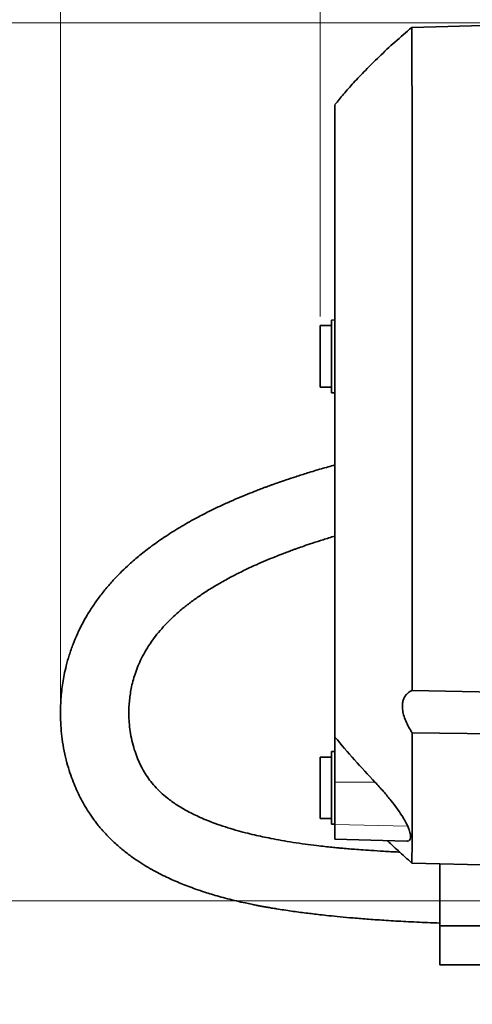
# Model space of a CAD drawing. Header units: millimetres. Extents: x 0 to 11920, y 0 to 8400.
# Tile 24 of 61: x 3095 to 3294, y 6815 to 7247. Entities that reach past the tile are written whole.
import ezdxf

# ---------------------------------------------------------------- set-up
doc = ezdxf.new("R2010")
doc.units = ezdxf.units.MM
doc.header["$LTSCALE"] = 20
doc.header["$PDSIZE"] = -1
doc.styles.add('SLDTEXTSTYLE0', font='TXT', dxfattribs={"width": 0.605})
doc.dimstyles.new('SLDDIMSTYLE0', dxfattribs={"dimtxt": 70, "dimasz": 70, "dimexe": 0, "dimexo": 0.0625, "dimgap": 17.5, "dimtad": 1, "dimdec": 1, "dimrnd": 1e-09, "dimzin": 12, "dimdsep": 46, "dimtxsty": 'SLDTEXTSTYLE0', "dimsah": 1, "dimcen": 0.09, "dimadec": 0, "dimazin": 3, "dimtfac": 1, "dimtofl": 0, "dimtmove": 0, "dimatfit": 3, "dimfxl": 1, "dimfrac": 2, "dimtolj": 1, "dimtzin": 12, "dimarcsym": 0})
doc.dimstyles.new('SLDDIMSTYLE2', dxfattribs={"dimtxt": 70, "dimasz": 70, "dimexe": 0, "dimexo": 0.0625, "dimgap": 17.5, "dimtad": 1, "dimdec": 0, "dimrnd": 1e-09, "dimzin": 12, "dimdsep": 46, "dimtxsty": 'SLDTEXTSTYLE0', "dimsah": 1, "dimcen": 0.09, "dimadec": 0, "dimazin": 3, "dimtfac": 1, "dimtofl": 0, "dimtmove": 0, "dimatfit": 3, "dimfxl": 1, "dimfrac": 2, "dimtolj": 1, "dimtzin": 12, "dimarcsym": 0})

# ---------------------------------------------------------------- blocks, each defined once
blk = doc.blocks.new('_D_8')
at = {"color": 7, "linetype": 'Continuous', "lineweight": 0}
for p, q in [((3113.33, 6946.19), (3113.33, 7635.25)), ((4897.21, 7163.22), (4897.21, 7635.25)), ((3113.33, 7605.25), (4897.21, 7605.25))]:
    blk.add_line(p, q, dxfattribs=at)
at = {"color": 7, "linetype": 'Continuous', "lineweight": 18}
for centre, start, end in [((4005.76, 7658.97), 153.4349, 206.5651), ((4004.79, 7658.97), 333.4349, 26.5651)]:
    blk.add_arc(centre, 120.11, start, end, dxfattribs=at)
for points in [[(3113.33, 7605.25), (3183.33, 7595.25), (3183.33, 7615.25)], [(4897.21, 7605.25), (4827.21, 7615.25), (4827.21, 7595.25)]]:
    blk.add_solid(points, dxfattribs=at)
at = {"color": 7, "linetype": 'Continuous', "lineweight": 18, "insert": (3898.33, 7695.48), "char_height": 70, "attachment_point": 1, "style": 'SLDTEXTSTYLE0'}
blk.add_mtext('1784', dxfattribs=at)
blk = doc.blocks.new('_D_10')
at = {"color": 7, "linetype": 'Continuous', "lineweight": 0}
for p, q in [((3510.71, 6860.22), (2427, 6860.22)), ((2457, 6860.22), (2457, 5725.22)), ((3510.71, 5725.22), (2427, 5725.22))]:
    blk.add_line(p, q, dxfattribs=at)
at = {"color": 7, "linetype": 'Continuous', "lineweight": 18}
for points in [[(2457, 6860.22), (2447, 6790.22), (2467, 6790.22)], [(2457, 5725.22), (2467, 5795.22), (2447, 5795.22)]]:
    blk.add_solid(points, dxfattribs=at)
at = {"color": 7, "linetype": 'Continuous', "lineweight": 18, "insert": (2366.76, 6185.78), "char_height": 70, "attachment_point": 1, "rotation": 90, "style": 'SLDTEXTSTYLE0'}
blk.add_mtext('1135', dxfattribs=at)
blk = doc.blocks.new('_D_11')
at = {"color": 7, "linetype": 'Continuous', "lineweight": 0}
for p, q in [((3227.21, 7116.72), (3227.21, 7495.25)), ((4897.21, 7109.32), (4897.21, 7495.25)), ((3227.21, 7465.25), (4897.21, 7465.25))]:
    blk.add_line(p, q, dxfattribs=at)
at = {"color": 7, "linetype": 'Continuous', "lineweight": 18}
for points in [[(3227.21, 7465.25), (3297.21, 7455.25), (3297.21, 7475.25)], [(4897.21, 7465.25), (4827.21, 7475.25), (4827.21, 7455.25)]]:
    blk.add_solid(points, dxfattribs=at)
at = {"color": 7, "linetype": 'Continuous', "lineweight": 18, "insert": (3955.27, 7555.48), "char_height": 70, "attachment_point": 1, "style": 'SLDTEXTSTYLE0'}
blk.add_mtext('1670', dxfattribs=at)
blk = doc.blocks.new('_D_12')
at = {"color": 7, "linetype": 'Continuous', "lineweight": 0}
for p, q in [((3304.71, 7245.62), (2287, 7245.62)), ((2317, 7245.62), (2317, 4945.22)), ((3395.97, 4945.22), (2287, 4945.22))]:
    blk.add_line(p, q, dxfattribs=at)
at = {"color": 7, "linetype": 'Continuous', "lineweight": 18}
for points in [[(2317, 7245.62), (2307, 7175.62), (2327, 7175.62)], [(2317, 4945.22), (2327, 5015.22), (2307, 5015.22)]]:
    blk.add_solid(points, dxfattribs=at)
at = {"color": 7, "linetype": 'Continuous', "lineweight": 18, "insert": (2226.76, 5988.47), "char_height": 70, "attachment_point": 1, "rotation": 90, "style": 'SLDTEXTSTYLE0'}
blk.add_mtext('2300', dxfattribs=at)

msp = doc.modelspace()

# ---------------------------------------------------------------- linework, layer by layer
at = {"color": 7, "linetype": 'Continuous', "lineweight": 35}
for p, q in [((3308.71, 7244.72), (3267.43, 7243.64)), ((3233.71, 7115.22), (3232.21, 7115.14)), ((3232.21, 7115.14), (3232.21, 7083.3)), ((3232.21, 7112.72), (3227.21, 7112.72)), ((3227.21, 7112.72), (3227.21, 7085.72)), ((3227.21, 7085.72), (3232.21, 7085.72)), ((3232.21, 7083.3), (3233.71, 7083.22)), ((3267.6, 6952.64), (3307.71, 6951.73)), ((3303.71, 6933.55), (3267.59, 6933.97)), ((3233.71, 6912.31), (3233.71, 6932.14)), ((3233.71, 6925.87), (3232.21, 6925.79)), ((3232.21, 6925.79), (3232.21, 6893.95)), ((3232.21, 6923.37), (3227.21, 6923.37)), ((3227.21, 6923.37), (3227.21, 6896.37)), ((3233.71, 6893.71), (3233.71, 6912.31)), ((3227.21, 6896.37), (3232.21, 6896.37)), ((3232.21, 6893.95), (3233.71, 6893.87)), ((3233.71, 6887.31), (3233.71, 6893.71)), ((3233.71, 6887.28), (3233.71, 6887.31)), ((3233.71, 6887.28), (3265.22, 6886.46)), ((3265.22, 6886.52), (3265.62, 6886.48)), ((3267.5, 6876.8), (3307.71, 6875.75)), ((3279.71, 6876.48), (3279.71, 6855.22)), ((3279.71, 6849.22), (3279.71, 6855.22)), ((3299.71, 6849.22), (3279.71, 6849.22)), ((3279.71, 6849.22), (3279.71, 6832.22)), ((3279.71, 6832.22), (3299.71, 6832.22))]:
    msp.add_line(p, q, dxfattribs=at)
at = {"color": 8, "linetype": 'Continuous', "lineweight": 18}
for p, q in [((3233.71, 6912.31), (3251.28, 6912.35)), ((3233.71, 6893.71), (3265.65, 6893.04)), ((3233.71, 6887.31), (3265.62, 6886.48))]:
    msp.add_line(p, q, dxfattribs=at)
at = {"color": 7, "linetype": 'Continuous', "lineweight": 35}
for points, knots in [([(3267.42, 7243.61), (3264.95, 7241.49), (3260.09, 7237.32), (3253.31, 7231.02), (3247.25, 7225.03), (3242.05, 7219.51), (3237.59, 7214.49), (3234.95, 7211.24), (3233.71, 7209.72)], [0, 0, 0, 0, 0.204303, 0.402371, 0.579359, 0.736992, 0.876774, 1, 1, 1, 1]), ([(3267.43, 7243.59), (3267.44, 7243.51), (3267.45, 7243.33), (3267.46, 7241.47), (3267.48, 7238.36), (3267.49, 7233.95), (3267.51, 7228.32), (3267.52, 7221.55), (3267.54, 7213.55), (3267.55, 7204.47), (3267.56, 7194.4), (3267.57, 7183.43), (3267.58, 7171.45), (3267.59, 7158.71), (3267.6, 7145.32), (3267.6, 7131.4), (3267.61, 7116.81), (3267.61, 7101.86), (3267.61, 7086.66), (3267.62, 7071.35), (3267.62, 7055.8), (3267.62, 7040.31), (3267.62, 7025.02), (3267.62, 7010.05), (3267.62, 6995.28), (3267.61, 6983.16), (3267.61, 6973.58), (3267.61, 6966.41), (3267.61, 6959.4), (3267.6, 6954.89), (3267.6, 6952.64)], [0, 0, 0, 0, 0.034892, 0.072991, 0.1115, 0.150571, 0.188405, 0.226503, 0.265012, 0.304082, 0.34178, 0.380016, 0.418525, 0.457596, 0.49543, 0.53353, 0.572039, 0.611109, 0.648944, 0.687043, 0.725552, 0.764622, 0.802458, 0.840558, 0.879067, 0.918138, 0.938532, 0.958966, 0.979462, 1, 1, 1, 1]), ([(3233.71, 7209.65), (3233.71, 7209.61), (3233.71, 7209.52), (3233.71, 7208.1), (3233.71, 7205.69), (3233.71, 7202.17), (3233.71, 7197.65), (3233.71, 7192.18), (3233.71, 7185.81), (3233.71, 7178.46), (3233.71, 7170.27), (3233.71, 7161.37), (3233.71, 7151.77), (3233.71, 7141.41), (3233.71, 7130.48), (3233.71, 7119.14), (3233.71, 7107.41), (3233.71, 7095.21), (3233.71, 7082.78), (3233.71, 7070.28), (3233.71, 7057.74), (3233.71, 7045.06), (3233.71, 7032.52), (3233.71, 7020.28), (3233.71, 7008.34), (3233.71, 6996.63), (3233.71, 6985.41), (3233.71, 6974.79), (3233.71, 6964.79), (3233.71, 6955.35), (3233.71, 6946.7), (3233.71, 6938.85), (3233.71, 6934.38), (3233.71, 6932.14)], [0, 0, 0, 0, 0.027794, 0.059653, 0.091735, 0.124514, 0.157534, 0.189378, 0.221441, 0.254202, 0.287203, 0.319066, 0.35115, 0.383932, 0.416955, 0.448797, 0.48086, 0.513619, 0.546619, 0.578483, 0.610568, 0.643352, 0.676376, 0.708217, 0.740278, 0.773036, 0.806035, 0.837899, 0.869985, 0.902769, 0.935794, 0.967785, 1, 1, 1, 1]), ([(3233.71, 7051.57), (3231.73, 7051.01), (3227.71, 7049.89), (3221.99, 7048.16), (3216.86, 7046.53), (3212.62, 7045.13), (3209.19, 7043.95), (3206.72, 7043.07), (3205.03, 7042.45), (3203.73, 7041.98), (3202.1, 7041.37), (3199.62, 7040.42), (3196.23, 7039.09), (3192.12, 7037.41), (3187.68, 7035.49), (3183.05, 7033.38), (3178.27, 7031.07), (3172.71, 7028.19), (3166.42, 7024.67), (3159.75, 7020.51), (3153.61, 7016.23), (3148.26, 7012.08), (3143.9, 7008.33), (3140.32, 7004.95), (3137.15, 7001.71), (3133.95, 6998.13), (3130.72, 6994.12), (3127.71, 6989.91), (3125.08, 6985.75), (3122.78, 6981.65), (3120.71, 6977.41), (3118.8, 6972.87), (3117.16, 6968.17), (3115.88, 6963.64), (3114.97, 6959.59), (3114.32, 6955.92), (3113.85, 6952.37), (3113.51, 6948.74), (3113.33, 6944.9), (3113.32, 6940.63), (3113.55, 6935.99), (3114.08, 6930.98), (3114.92, 6925.94), (3116.07, 6921.03), (3117.41, 6916.57), (3118.85, 6912.58), (3120.36, 6908.98), (3121.98, 6905.63), (3123.75, 6902.35), (3125.79, 6899.02), (3128.2, 6895.53), (3131.09, 6891.86), (3134.52, 6888.12), (3138.28, 6884.57), (3142.22, 6881.31), (3146.07, 6878.5), (3149.81, 6876.08), (3153.28, 6874.04), (3156.59, 6872.25), (3159.85, 6870.64), (3162.99, 6869.2), (3166.12, 6867.87), (3169.29, 6866.63), (3172.8, 6865.34), (3176.26, 6864.18), (3179.7, 6863.1), (3183, 6862.14), (3186.65, 6861.15), (3190.5, 6860.19), (3194.04, 6859.38), (3196.92, 6858.77), (3198.97, 6858.36), (3200.65, 6858.04), (3202.26, 6857.74), (3204.04, 6857.42), (3206.02, 6857.08), (3209.55, 6856.5), (3214.59, 6855.74), (3219.9, 6855.03), (3224.07, 6854.52), (3227.4, 6854.13), (3231.37, 6853.7), (3236.24, 6853.21), (3242.05, 6852.69), (3248.79, 6852.15), (3256.48, 6851.62), (3265.1, 6851.13), (3272.95, 6850.75), (3277.93, 6850.55), (3279.71, 6850.48)], [0, 0, 0, 0, 0.0143972, 0.0292783, 0.0420159, 0.0523095, 0.0608642, 0.0677018, 0.0709343, 0.073651, 0.0775352, 0.083287, 0.0925458, 0.1034906, 0.115081, 0.1273054, 0.1401542, 0.1536195, 0.1729665, 0.1932093, 0.2121608, 0.2293442, 0.244801, 0.2563838, 0.2674807, 0.2800108, 0.2941024, 0.3082881, 0.3215733, 0.3339919, 0.346768, 0.3604636, 0.3750032, 0.3884817, 0.4001404, 0.4102394, 0.4203945, 0.4308372, 0.4415643, 0.4535909, 0.4678563, 0.4818661, 0.4974486, 0.5124935, 0.5260156, 0.5380851, 0.549291, 0.5597508, 0.5700725, 0.5811593, 0.5930337, 0.6060796, 0.6203646, 0.6352851, 0.6488063, 0.6626398, 0.6744637, 0.6851882, 0.6952537, 0.7046758, 0.7141223, 0.7224933, 0.7312629, 0.7404933, 0.7513457, 0.7592216, 0.7679122, 0.7774204, 0.7877508, 0.7976336, 0.8045766, 0.8095552, 0.8131801, 0.8171582, 0.8215904, 0.8264771, 0.8318176, 0.8477287, 0.8633668, 0.8703439, 0.8777577, 0.8872088, 0.898792, 0.9124858, 0.9282661, 0.9461029, 0.9659573, 0.9877763, 1, 1, 1, 1]), ([(3262.16, 6881.62), (3261.96, 6881.63), (3259.59, 6881.75), (3255.36, 6881.99), (3249.86, 6882.33), (3245.34, 6882.64), (3241.74, 6882.92), (3238.96, 6883.14), (3236.82, 6883.33), (3234.73, 6883.52), (3232.25, 6883.76), (3229.12, 6884.09), (3225.2, 6884.54), (3220.58, 6885.13), (3215.41, 6885.89), (3210.41, 6886.73), (3205.9, 6887.58), (3201.97, 6888.39), (3198.24, 6889.22), (3194.3, 6890.18), (3190.03, 6891.33), (3185.59, 6892.67), (3180.37, 6894.46), (3174.78, 6896.72), (3169.2, 6899.46), (3164.34, 6902.33), (3160.4, 6905.15), (3157.22, 6907.89), (3154.63, 6910.53), (3152.41, 6913.23), (3150.44, 6916.11), (3148.74, 6919.12), (3147.25, 6922.34), (3145.96, 6925.78), (3144.86, 6929.59), (3144.03, 6933.58), (3143.53, 6937.45), (3143.31, 6941.09), (3143.32, 6944.44), (3143.51, 6947.6), (3143.85, 6950.53), (3144.36, 6953.54), (3145.06, 6956.61), (3146.03, 6959.9), (3147.28, 6963.27), (3148.88, 6966.81), (3150.85, 6970.41), (3153.11, 6973.92), (3155.64, 6977.3), (3158.26, 6980.36), (3160.95, 6983.15), (3163.68, 6985.75), (3166.79, 6988.46), (3170.33, 6991.25), (3174.42, 6994.19), (3178.96, 6997.16), (3183.94, 7000.12), (3189.11, 7002.92), (3194.21, 7005.47), (3198.98, 7007.68), (3203.38, 7009.59), (3207.22, 7011.17), (3210.47, 7012.45), (3212.85, 7013.36), (3214.49, 7013.97), (3215.78, 7014.44), (3217.61, 7015.1), (3220.33, 7016.06), (3224.13, 7017.35), (3228.67, 7018.82), (3231.97, 7019.82), (3233.71, 7020.35)], [0, 0, 0, 0, 0.00174, 0.020971, 0.037532, 0.050651, 0.061375, 0.069709, 0.075664, 0.080738, 0.088773, 0.098372, 0.10945, 0.125144, 0.141356, 0.157968, 0.17272, 0.184855, 0.196338, 0.209715, 0.224632, 0.240413, 0.256984, 0.282291, 0.30553, 0.326893, 0.348133, 0.365241, 0.382018, 0.398486, 0.414585, 0.431631, 0.447623, 0.465162, 0.483765, 0.503311, 0.521755, 0.537792, 0.553812, 0.567861, 0.581133, 0.593907, 0.608836, 0.623314, 0.639149, 0.655569, 0.672591, 0.690133, 0.706126, 0.722372, 0.736206, 0.749045, 0.762787, 0.779374, 0.795484, 0.813799, 0.833438, 0.852402, 0.870577, 0.887902, 0.90203, 0.915423, 0.926511, 0.934355, 0.938905, 0.942564, 0.947005, 0.956685, 0.968844, 0.983548, 1, 1, 1, 1]), ([(3267.59, 6933.97), (3267.07, 6934.83), (3266.01, 6936.54), (3264.74, 6939.21), (3263.8, 6941.89), (3263.32, 6944.36), (3263.29, 6946.52), (3263.61, 6948.29), (3264.24, 6949.75), (3265.11, 6950.96), (3266.23, 6951.95), (3267.14, 6952.41), (3267.6, 6952.64)], [0, 0, 0, 0, 0.110161, 0.220196, 0.331542, 0.442735, 0.53807, 0.633433, 0.720686, 0.808005, 0.903968, 1, 1, 1, 1]), ([(3267.59, 6933.97), (3267.59, 6930.51), (3267.59, 6923.56), (3267.58, 6914.15), (3267.57, 6905.55), (3267.56, 6897.93), (3267.55, 6891.36), (3267.54, 6885.91), (3267.53, 6881.63), (3267.52, 6878.75), (3267.51, 6877.08), (3267.5, 6876.91), (3267.5, 6876.82)], [0, 0, 0, 0, 0.0983666, 0.197367, 0.2983588, 0.400037, 0.5021049, 0.6048814, 0.7098929, 0.8156767, 0.909519, 1, 1, 1, 1]), ([(3251.28, 6912.35), (3248.27, 6915.58), (3242.25, 6922.03), (3236.56, 6928.77), (3233.71, 6932.14)], [0, 0, 0, 0, 0.4997512, 1, 1, 1, 1]), ([(3265.65, 6893.04), (3265.32, 6893.75), (3264.63, 6895.2), (3263, 6897.87), (3260.92, 6900.89), (3258.21, 6904.44), (3254.98, 6908.33), (3252.52, 6911), (3251.28, 6912.35)], [0, 0, 0, 0, 0.130606, 0.265839, 0.42517, 0.589093, 0.79196, 1, 1, 1, 1]), ([(3265.62, 6886.48), (3265.94, 6886.58), (3266.59, 6886.8), (3266.99, 6887.8), (3266.93, 6889.31), (3266.46, 6891.09), (3265.89, 6892.47), (3265.65, 6893.04)], [0, 0, 0, 0, 0.208714, 0.423338, 0.632156, 0.84734, 1, 1, 1, 1]), ([(3256.73, 6886.68), (3256.85, 6886.56), (3257.6, 6885.85), (3259.16, 6884.38), (3261.6, 6882.12), (3264.43, 6879.54), (3266.46, 6877.73), (3267.49, 6876.81)], [0, 0, 0, 0, 0.035198, 0.212957, 0.439873, 0.71788, 1, 1, 1, 1])]:
    msp.add_open_spline(points, degree=3, knots=knots, dxfattribs=at)
at = {"color": 7, "linetype": 'Continuous', "lineweight": 0}
msp.add_point((3113.33, 6942.19), dxfattribs=at)

# ---------------------------------------------------------------- dimensions: what is measured, and where the dimension line sits
at = {"color": 7, "linetype": 'Continuous', "lineweight": 18}
dim = msp.add_linear_dim(base=(4897.21, 7605.25), p1=(3113.33, 6942.19), p2=(4897.21, 7159.22), text='(<>)', dimstyle='SLDDIMSTYLE2', dxfattribs=at)
dim.commit()
dim.dimension.update_dxf_attribs({"geometry": '_D_8', "text_midpoint": (4005.27, 7605.25), "dimtype": 160})
dim = msp.add_linear_dim(base=(4897.21, 7465.25), p1=(3227.21, 7112.72), p2=(4897.21, 7105.32), dimstyle='SLDDIMSTYLE0', dxfattribs=at)
dim.commit()
dim.dimension.update_dxf_attribs({"geometry": '_D_11', "text_midpoint": (4062.21, 7465.25), "dimtype": 160})
for base, p1, p2, dimstyle, picture, middle in [((2317, 4945.22), (3308.71, 7245.62), (3399.97, 4945.22), 'SLDDIMSTYLE2', '_D_12', (2317, 6095.42)), ((2457, 5725.22), (3514.71, 6860.22), (3514.71, 5725.22), 'SLDDIMSTYLE0', '_D_10', (2457, 6292.72))]:
    dim = msp.add_linear_dim(base=base, p1=p1, p2=p2, angle=90, dimstyle=dimstyle, dxfattribs=at)
    dim.commit()
    dim.dimension.update_dxf_attribs({"geometry": picture, "text_midpoint": middle, "dimtype": 160})

doc.saveas('drawing.dxf')
